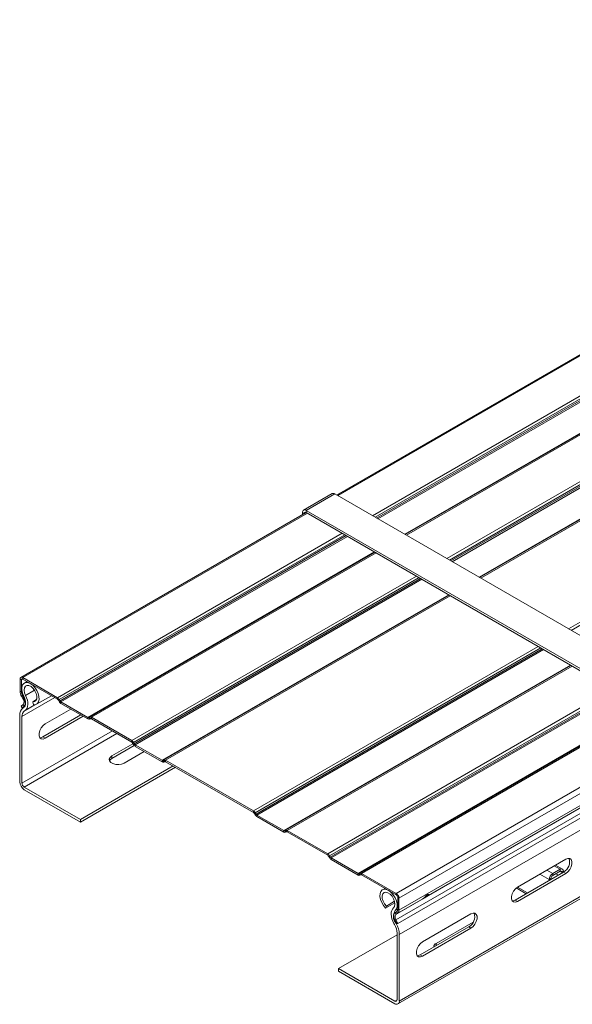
# Model space of a CAD drawing. Header units: millimetres. Extents: x -4 to 4772, y -1159 to -143.
# Tile 1 of 13: x 38 to 244, y -979 to -612. Entities that reach past the tile are written whole.
import ezdxf

# ---------------------------------------------------------------- set-up
doc = ezdxf.new("R2010")
doc.units = ezdxf.units.MM

msp = doc.modelspace()

# ---------------------------------------------------------------- linework, layer by layer
at = {"color": 7, "linetype": 'Continuous', "lineweight": 15}
for p, q in [((462.31, -611.9), (155.71, -788.89)), ((487.88, -626.66), (181.29, -803.65)), ((515.55, -642.63), (208.96, -819.63)), ((154.01, -788.38), (143.4, -794.51)), ((155.01, -788.48), (144.4, -794.61)), ((295.02, -869.31), (155.01, -788.48)), ((144.4, -795.42), (38.04, -856.82)), ((142.99, -795.42), (142.99, -796.23)), ((144.4, -794.61), (144.4, -795.42)), ((284.41, -875.43), (144.4, -794.61)), ((284.41, -876.25), (144.4, -795.42)), ((169.97, -810.18), (63.62, -871.58)), ((197.64, -826.16), (91.29, -887.56)), ((242.99, -852.34), (136.63, -913.73)), ((38.25, -857.74), (37.75, -857.46)), ((37.75, -857.46), (37.75, -861.95)), ((38.25, -857.74), (38.25, -862.24)), ((38.74, -856.89), (38.74, -857.46)), ((51.68, -864.36), (38.74, -856.89)), ((51.68, -864.93), (38.74, -857.46)), ((40.31, -858.36), (39.37, -858.91)), ((37.75, -861.95), (38.25, -862.24)), ((38.66, -863.63), (38.31, -863.83)), ((38.31, -863.83), (38.81, -864.7)), ((38.66, -863.63), (39.16, -864.5)), ((38.81, -864.7), (39.16, -864.5)), ((42.47, -865.89), (43.86, -865.08)), ((43.92, -866.79), (49.41, -863.62)), ((51.68, -864.93), (51.68, -864.36)), ((52.38, -865.1), (52.03, -865.3)), ((52.65, -865.57), (52.38, -865.1)), ((38.89, -866.95), (38.21, -867.49)), ((38.59, -868.08), (38.21, -867.49)), ((39.27, -867.54), (38.59, -868.08)), ((39.52, -867.55), (38.59, -868.08)), ((38.8, -868.21), (39.04, -868.05)), ((39.27, -867.54), (38.89, -866.95)), ((42.47, -865.89), (42.76, -866.98)), ((47.14, -874.15), (56.69, -868.64)), ((52.3, -865.77), (52.03, -865.3)), ((52.3, -865.77), (52.65, -865.57)), ((53, -865.94), (53, -866.51)), ((62.99, -871.7), (53, -865.94)), ((62.99, -872.28), (53, -866.51)), ((270.66, -868.31), (164.3, -929.71)), ((37.63, -870.91), (37.63, -895.68)), ((38.48, -896.17), (38.48, -871.4)), ((39.41, -869.24), (39.66, -869.08)), ((46.29, -878.97), (60.44, -870.8)), ((61.29, -871.29), (47.14, -879.46)), ((62.99, -872.28), (62.99, -871.7)), ((63.62, -871.58), (63.34, -871.74)), ((63.34, -871.74), (63.69, -872.35)), ((63.97, -872.19), (63.62, -871.58)), ((63.97, -872.19), (63.69, -872.35)), ((63.97, -872.19), (63.69, -872.35)), ((79.35, -880.33), (64.32, -871.65)), ((64.32, -871.65), (64.32, -872.22)), ((79.35, -880.9), (64.32, -872.22)), ((47.14, -879.46), (46.29, -878.97)), ((71.93, -886.05), (79.83, -881.49)), ((80.31, -882.19), (71.93, -887.03)), ((79.35, -880.9), (79.35, -880.33)), ((80.05, -881.07), (79.7, -881.27)), ((79.97, -881.74), (79.7, -881.27)), ((79.97, -881.74), (80.32, -881.54)), ((80.32, -881.54), (80.05, -881.07)), ((90.66, -887.68), (80.67, -881.91)), ((80.67, -881.91), (80.67, -882.48)), ((90.66, -888.25), (80.67, -882.48)), ((285.12, -883.06), (189.11, -938.49)), ((285.12, -883.06), (189.93, -938.01)), ((71.93, -887.03), (71.93, -886.05)), ((83.99, -884.39), (76.52, -888.7)), ((285.12, -886.9), (178.47, -948.46)), ((94.77, -889.8), (60.26, -909.73)), ((95.62, -890.29), (60.26, -910.71)), ((90.66, -888.25), (90.66, -887.68)), ((91.29, -887.56), (91.01, -887.71)), ((91.01, -887.71), (91.36, -888.32)), ((91.64, -888.16), (91.29, -887.56)), ((91.64, -888.16), (91.36, -888.32)), ((91.64, -888.16), (91.36, -888.32)), ((91.99, -887.62), (91.99, -888.2)), ((124.7, -906.51), (91.99, -887.62)), ((124.7, -907.08), (91.99, -888.2)), ((60.26, -909.73), (39.33, -897.64)), ((60.26, -910.71), (39.33, -898.62)), ((124.7, -907.08), (124.7, -906.51)), ((125.4, -907.25), (125.05, -907.45)), ((125.32, -907.92), (125.05, -907.45)), ((125.32, -907.92), (125.67, -907.72)), ((125.67, -907.72), (125.4, -907.25)), ((136.01, -913.86), (126.02, -908.09)), ((126.02, -908.09), (126.02, -908.66)), ((136.01, -914.43), (126.02, -908.66)), ((60.26, -910.71), (60.26, -909.73)), ((136.01, -914.43), (136.01, -913.86)), ((136.63, -913.73), (136.36, -913.89)), ((136.36, -913.89), (136.71, -914.5)), ((136.98, -914.34), (136.63, -913.73)), ((136.98, -914.34), (136.71, -914.5)), ((136.99, -914.34), (136.71, -914.5)), ((152.37, -922.48), (137.33, -913.8)), ((137.33, -913.8), (137.33, -914.37)), ((152.37, -923.05), (137.33, -914.37)), ((178.55, -978.42), (284.62, -917.19)), ((152.37, -923.05), (152.37, -922.48)), ((153.07, -923.22), (152.72, -923.42)), ((152.99, -923.89), (152.72, -923.42)), ((152.99, -923.89), (153.34, -923.69)), ((153.34, -923.69), (153.07, -923.22)), ((153.69, -924.06), (153.69, -924.63)), ((163.68, -929.83), (153.69, -924.06)), ((163.68, -930.4), (153.69, -924.63)), ((241.1, -924.48), (223.07, -934.89)), ((239.84, -928.18), (237.27, -926.69)), ((163.68, -930.4), (163.68, -929.83)), ((164.3, -929.71), (164.03, -929.86)), ((164.03, -929.86), (164.38, -930.47)), ((164.65, -930.31), (164.3, -929.71)), ((164.65, -930.31), (164.38, -930.47)), ((164.66, -930.31), (164.38, -930.47)), ((177.94, -937.25), (165, -929.78)), ((165, -929.78), (165, -930.35)), ((177.94, -937.82), (165, -930.35)), ((240.25, -929.3), (222.22, -939.71)), ((223.07, -940.2), (241.1, -929.79)), ((238.94, -928.27), (236.19, -929.86)), ((238.94, -929), (236.19, -930.59)), ((236.19, -929.86), (236.19, -930.59)), ((237.39, -929.9), (238.3, -930.43)), ((238.94, -929), (238.94, -928.27)), ((240.22, -929), (239.58, -929.37)), ((239.58, -929.69), (239.58, -929.37)), ((240.22, -929.32), (240.22, -929)), ((240.25, -929.3), (241.1, -929.79)), ((235.55, -931.69), (234.91, -932.06)), ((234.91, -932.06), (234.91, -932.38)), ((235.55, -931.69), (235.55, -932.01)), ((173.71, -935.37), (172.76, -935.92)), ((177.94, -937.82), (177.94, -937.25)), ((189.73, -937.66), (189.93, -938.01)), ((222.59, -935.22), (226.29, -937.36)), ((173.92, -942.69), (177.37, -940.7)), ((173.92, -942.69), (174.22, -941.95)), ((174.22, -941.95), (177.26, -940.19)), ((187.85, -939.22), (177.87, -944.98)), ((188.02, -939.12), (178.37, -944.69)), ((178.93, -938.96), (178.44, -938.67)), ((178.44, -943.17), (178.44, -938.67)), ((178.93, -943.45), (178.93, -938.96)), ((222.22, -939.71), (223.07, -940.2)), ((177.52, -944.37), (178.02, -944.08)), ((177.52, -944.37), (177.87, -944.98)), ((177.87, -944.98), (178.37, -944.69)), ((178.37, -944.69), (178.02, -944.08)), ((178.44, -943.17), (178.93, -943.45)), ((205.75, -944.89), (187.71, -955.3)), ((177.03, -948.39), (177.27, -948.82)), ((177.79, -947.13), (177.41, -947.28)), ((178.09, -948.61), (177.41, -947.28)), ((177.64, -948.07), (177.88, -948.5)), ((178.47, -948.46), (177.79, -947.13)), ((178.47, -948.46), (178.09, -948.61)), ((206.55, -947.94), (192.84, -955.85)), ((178.2, -952.67), (156.42, -965.24)), ((178.2, -952.06), (178.2, -976.84)), ((179.05, -952.55), (179.05, -977.33)), ((204.9, -949.71), (186.87, -960.12)), ((187.71, -960.61), (205.75, -950.2)), ((204.9, -949.71), (205.75, -950.2)), ((186.87, -960.12), (187.71, -960.61)), ((177.35, -977.33), (156.42, -965.24)), ((156.42, -965.24), (156.42, -966.22)), ((177.35, -978.31), (156.42, -966.22))]:
    msp.add_line(p, q, dxfattribs=at)
at = {"color": 8, "linetype": 'Continuous', "lineweight": 15}
for p, q in [((463.01, -611.96), (156.12, -789.13)), ((475.95, -619.43), (169.06, -796.6)), ((476.65, -620.17), (170.05, -797.17)), ((476.92, -620.65), (170.6, -797.48)), ((477.27, -621.01), (171.09, -797.77)), ((487.26, -626.78), (181.08, -803.53)), ((488.58, -626.73), (181.7, -803.89)), ((503.61, -635.41), (196.73, -812.57)), ((504.31, -636.15), (197.72, -813.14)), ((504.59, -636.62), (198.26, -813.45)), ((504.94, -636.99), (198.76, -813.74)), ((514.93, -642.76), (208.75, -819.51)), ((516.25, -642.7), (209.37, -819.86)), ((548.96, -661.59), (242.08, -838.75)), ((549.66, -662.32), (243.07, -839.32)), ((143.69, -795.83), (142.99, -795.42)), ((144.81, -795.66), (38.74, -856.89)), ((157.75, -803.13), (51.68, -864.36)), ((158.74, -803.7), (52.38, -865.1)), ((159.28, -804.01), (52.65, -865.57)), ((159.78, -804.3), (53, -865.94)), ((169.77, -810.07), (62.99, -871.7)), ((170.38, -810.42), (64.32, -871.65)), ((185.42, -819.1), (79.35, -880.33)), ((186.41, -819.67), (80.05, -881.07)), ((186.95, -819.99), (80.32, -881.54)), ((187.45, -820.27), (80.67, -881.91)), ((197.44, -826.04), (90.66, -887.68)), ((198.05, -826.39), (91.99, -887.62)), ((230.76, -845.28), (124.7, -906.51)), ((231.75, -845.85), (125.4, -907.25)), ((232.3, -846.16), (125.67, -907.72)), ((232.79, -846.45), (126.02, -908.09)), ((242.78, -852.22), (136.01, -913.86)), ((243.4, -852.57), (137.33, -913.8)), ((38.74, -857.46), (38.25, -857.74)), ((43.16, -861.62), (39.82, -863.54)), ((258.43, -861.25), (152.37, -922.48)), ((38.55, -862.06), (38.25, -862.24)), ((50.69, -864.35), (38.48, -871.4)), ((39, -863.43), (38.66, -863.63)), ((39.42, -864.35), (39.16, -864.5)), ((259.42, -861.82), (153.07, -923.22)), ((259.97, -862.14), (153.34, -923.69)), ((260.46, -862.42), (153.69, -924.06)), ((39.62, -867.33), (39.27, -867.54)), ((43.31, -866.99), (39.41, -869.24)), ((43.28, -866.99), (39.66, -869.08)), ((270.45, -868.19), (163.68, -929.83)), ((271.07, -868.55), (165, -929.78)), ((284.01, -876.02), (177.94, -937.25)), ((72.14, -876.74), (38.48, -896.17)), ((73.84, -877.72), (39.33, -897.64)), ((285.12, -877.66), (178.93, -938.96)), ((285.12, -882.15), (178.93, -943.45)), ((285.12, -885.17), (177.79, -947.13)), ((285.12, -891.32), (179.05, -952.55)), ((285.12, -916.09), (179.05, -977.33)), ((236.74, -927), (238.94, -928.27)), ((231.44, -930.06), (234.91, -932.06)), ((233.99, -928.59), (236.19, -929.86)), ((238.94, -929), (239.58, -929.37)), ((223.07, -934.89), (226.82, -937.06)), ((178.44, -943.13), (177.52, -943.66)), ((177.77, -947.99), (177.64, -948.07)), ((178, -948.44), (177.88, -948.5)), ((192.84, -956.67), (192.84, -955.85)), ((178.2, -976.84), (177.35, -977.33))]:
    msp.add_line(p, q, dxfattribs=at)
at = {"color": 7, "linetype": 'Continuous', "lineweight": 15, "flags": 128}
for points in [[(39.17, -863.79), (38.7, -862.64), (38.45, -861.5), (38.46, -860.46), (38.72, -859.61), (39.2, -859.02), (39.88, -858.72), (40.69, -858.75), (41.58, -859.1), (42.48, -859.74), (43.3, -860.62), (44, -861.68), (44.52, -862.83), (44.8, -863.98), (44.85, -865.05), (44.64, -865.94), (44.2, -866.58), (43.55, -866.94), (42.76, -866.98)], [(39.82, -863.54), (39.42, -862.52), (39.27, -861.53), (39.39, -860.7), (39.76, -860.1), (40.34, -859.81), (41.07, -859.86), (41.86, -860.25), (42.63, -860.93), (43.29, -861.83), (43.76, -862.84), (43.99, -863.85), (43.96, -864.75), (43.67, -865.43), (43.15, -865.83), (42.47, -865.89)], [(39.04, -868.05), (39.36, -867.77), (39.6, -867.39), (39.75, -866.91), (39.82, -866.36), (39.79, -865.75), (39.67, -865.11), (39.46, -864.45), (39.17, -863.79)], [(39.66, -869.08), (40.07, -868.72), (40.38, -868.22), (40.58, -867.6), (40.67, -866.89), (40.63, -866.09), (40.47, -865.26), (40.2, -864.4), (39.82, -863.54)], [(47.14, -879.46), (46.36, -879.75), (45.66, -879.69), (45.15, -879.28), (44.88, -878.57), (44.88, -877.65), (45.15, -876.62), (45.66, -875.62), (46.36, -874.76), (47.14, -874.15)], [(45.15, -879.28), (45.51, -879.26), (46.29, -878.97)], [(76.52, -888.7), (75.6, -889.08), (74.51, -889.25), (73.38, -889.19), (72.36, -888.91), (71.56, -888.45), (71.08, -887.86), (70.99, -887.21), (71.28, -886.58), (71.93, -886.05)], [(71.93, -887.03), (71.28, -887.56), (71.09, -887.87)], [(241.1, -929.79), (241.89, -929.17), (242.58, -928.31), (243.09, -927.31), (243.36, -926.29), (243.36, -925.37), (243.09, -924.66), (242.58, -924.25), (241.89, -924.19), (241.1, -924.48)], [(223.07, -934.89), (222.28, -935.5), (221.59, -936.36), (221.08, -937.37), (220.81, -938.39), (220.81, -939.31), (221.08, -940.02), (221.59, -940.43), (222.28, -940.49), (223.07, -940.2)], [(173.92, -942.69), (173.13, -941.74), (172.49, -940.65), (172.04, -939.49), (171.84, -938.35), (171.88, -937.34), (172.17, -936.52), (172.68, -935.97), (173.38, -935.72), (174.21, -935.79), (175.1, -936.18), (175.99, -936.86), (176.8, -937.77), (177.48, -938.84), (177.96, -940), (178.22, -941.14), (178.23, -942.19), (177.99, -943.05), (177.52, -943.66)], [(174.22, -941.95), (173.53, -941.09), (173.01, -940.1), (172.72, -939.08), (172.69, -938.14), (172.92, -937.4), (173.4, -936.94), (174.05, -936.8), (174.82, -937.01), (175.61, -937.53), (176.34, -938.32), (176.92, -939.28), (177.29, -940.3), (177.41, -941.28), (177.26, -942.09), (176.86, -942.66)], [(189.11, -938.49), (189.23, -938.42), (189.35, -938.35), (189.46, -938.29), (189.57, -938.22), (189.68, -938.16), (189.77, -938.11), (189.86, -938.06), (189.93, -938.01)], [(188.02, -939.12), (187.96, -939.15), (187.91, -939.18), (187.87, -939.21), (187.84, -939.22), (187.82, -939.23), (187.82, -939.24), (187.83, -939.23), (187.85, -939.22)], [(222.22, -939.71), (221.43, -940), (221.08, -940.02)], [(176.86, -942.66), (176.48, -943.07), (176.21, -943.62), (176.06, -944.28), (176.02, -945.02), (176.1, -945.83), (176.3, -946.68), (176.61, -947.54), (177.03, -948.39)], [(177.41, -947.28), (177.21, -946.83), (177.06, -946.37), (176.98, -945.93), (176.97, -945.51), (177.01, -945.13), (177.12, -944.81), (177.3, -944.55), (177.52, -944.37)], [(177.79, -947.13), (177.64, -946.8), (177.53, -946.46), (177.47, -946.13), (177.46, -945.82), (177.5, -945.54), (177.58, -945.3), (177.71, -945.11), (177.87, -944.98)], [(205.75, -950.2), (206.53, -949.58), (207.22, -948.72), (207.74, -947.72), (208.01, -946.7), (208.01, -945.78), (207.74, -945.07), (207.22, -944.66), (206.53, -944.6), (205.75, -944.89)], [(187.71, -955.3), (186.93, -955.91), (186.24, -956.77), (185.72, -957.78), (185.45, -958.8), (185.45, -959.72), (185.72, -960.43), (186.24, -960.84), (186.93, -960.9), (187.71, -960.61)], [(186.87, -960.12), (186.08, -960.41), (185.72, -960.43)]]:
    msp.add_lwpolyline(points, dxfattribs=at)
at = {"color": 7, "linetype": 'Continuous', "lineweight": 15}
for centre, radius, start, end in [((154.42, -789.3), 1.01, 54.3824, 114.3071), ((143.85, -795.28), 0.873, 50.7967, 189.214), ((144.13, -795.76), 0.437, 50.7967, 189.214), ((38.35, -857.36), 0.611, 50.7967, 189.214), ((38.55, -857.7), 0.306, 50.7967, 189.214), ((41.64, -861.82), 3.9, 181.9565, 211.1437), ((41.13, -862.14), 2.89, 181.9565, 211.1437), ((37.35, -865.88), 1.88, 325.2078, 39.0303), ((37.19, -866.09), 2.53, 325.2078, 39.0303), ((50.61, -866.07), 2.02, 28.8556, 58.0453), ((51.15, -865.79), 1.01, 28.8556, 58.0453), ((40.69, -870.63), 3.07, 128.011, 185.256), ((54.07, -864.79), 2.02, 208.8556, 238.0453), ((53.54, -865.08), 1.01, 208.8556, 238.0453), ((40.93, -871.18), 2.46, 128.011, 185.256), ((63.2, -871.42), 0.352, 234.3818, 294.314), ((63.4, -871.7), 0.704, 234.3818, 294.314), ((63.91, -872.22), 0.704, 54.3818, 114.314), ((64.11, -872.51), 0.352, 54.3818, 114.314), ((78.28, -882.04), 2.02, 28.8556, 58.0453), ((78.82, -881.76), 1.01, 28.8556, 58.0453), ((81.74, -880.77), 2.02, 208.8556, 238.0453), ((81.21, -881.05), 1.01, 208.8556, 238.0453), ((90.87, -887.39), 0.352, 234.3818, 294.314), ((91.07, -887.68), 0.704, 234.3818, 294.314), ((91.58, -888.2), 0.704, 54.3818, 114.314), ((91.78, -888.48), 0.352, 54.3818, 114.314), ((41.32, -895.52), 3.69, 182.6055, 237.3945), ((40.32, -896.09), 1.84, 182.6055, 237.3945), ((123.63, -908.22), 2.02, 28.8556, 58.0453), ((124.16, -907.94), 1.01, 28.8556, 58.0453), ((127.09, -906.95), 2.02, 208.8556, 238.0453), ((126.55, -907.23), 1.01, 208.8556, 238.0453), ((136.22, -913.57), 0.352, 234.3818, 294.314), ((136.42, -913.86), 0.704, 234.3818, 294.314), ((136.92, -914.38), 0.704, 54.3818, 114.314), ((137.13, -914.66), 0.352, 54.3818, 114.314), ((151.3, -924.19), 2.02, 28.8556, 58.0453), ((151.83, -923.91), 1.01, 28.8556, 58.0453), ((154.76, -922.92), 2.02, 208.8556, 238.0453), ((154.22, -923.2), 1.01, 208.8556, 238.0453), ((238.28, -925.58), 4.2, 297.9014, 19.6096), ((163.88, -929.54), 0.352, 234.3818, 294.314), ((164.09, -929.83), 0.704, 234.3818, 294.314), ((164.59, -930.35), 0.704, 54.3818, 114.314), ((164.8, -930.63), 0.352, 54.3818, 114.314), ((237.68, -932.19), 2.77, 122.6055, 177.3945), ((236.93, -931.76), 1.38, 122.6055, 177.3945), ((239.44, -928.87), 0.786, 350.786, 129.2033), ((239.19, -929.31), 0.393, 350.786, 129.2033), ((176.78, -939.06), 2.15, 2.6055, 57.3945), ((177.36, -938.72), 1.08, 2.6055, 57.3945), ((180.57, -945.78), 3.72, 145.2373, 218.045), ((177.44, -943.26), 1.01, 305.698, 5.6204), ((177.58, -943.58), 1.36, 305.698, 5.6204), ((202.93, -945.99), 4.2, 297.9014, 19.6096), ((171.34, -952.29), 6.87, 1.8773, 30.2825), ((170.47, -952.83), 8.59, 1.8773, 30.2825), ((193.43, -957.28), 1.55, 112.4764, 176.2034), ((177.69, -976.92), 0.524, 230.7967, 9.214), ((178.02, -977.49), 1.05, 230.7967, 9.214)]:
    msp.add_arc(centre, radius, start, end, dxfattribs=at)
for points, knots in [([(187.85, -939.22), (187.92, -939.18), (188.05, -939.11), (188.34, -938.96), (188.7, -938.74), (188.96, -938.58), (189.11, -938.49)], [0, 0, 0, 0, 0.2825324, 0.499352, 0.7307153, 1, 1, 1, 1]), ([(189.93, -938.01), (190.02, -937.95), (190.16, -937.82), (190.12, -937.65), (189.99, -937.6), (189.81, -937.6), (189.56, -937.71), (189.31, -937.87), (189.13, -938.02), (188.95, -938.2), (188.71, -938.46), (188.41, -938.84), (188.16, -939.02), (188.02, -939.12)], [0, 0, 0, 0, 0.152493, 0.274805, 0.32977, 0.383992, 0.50098, 0.559804, 0.614575, 0.66793, 0.722706, 0.845997, 1, 1, 1, 1])]:
    msp.add_open_spline(points, degree=3, knots=knots, dxfattribs=at)

doc.saveas('drawing.dxf')
